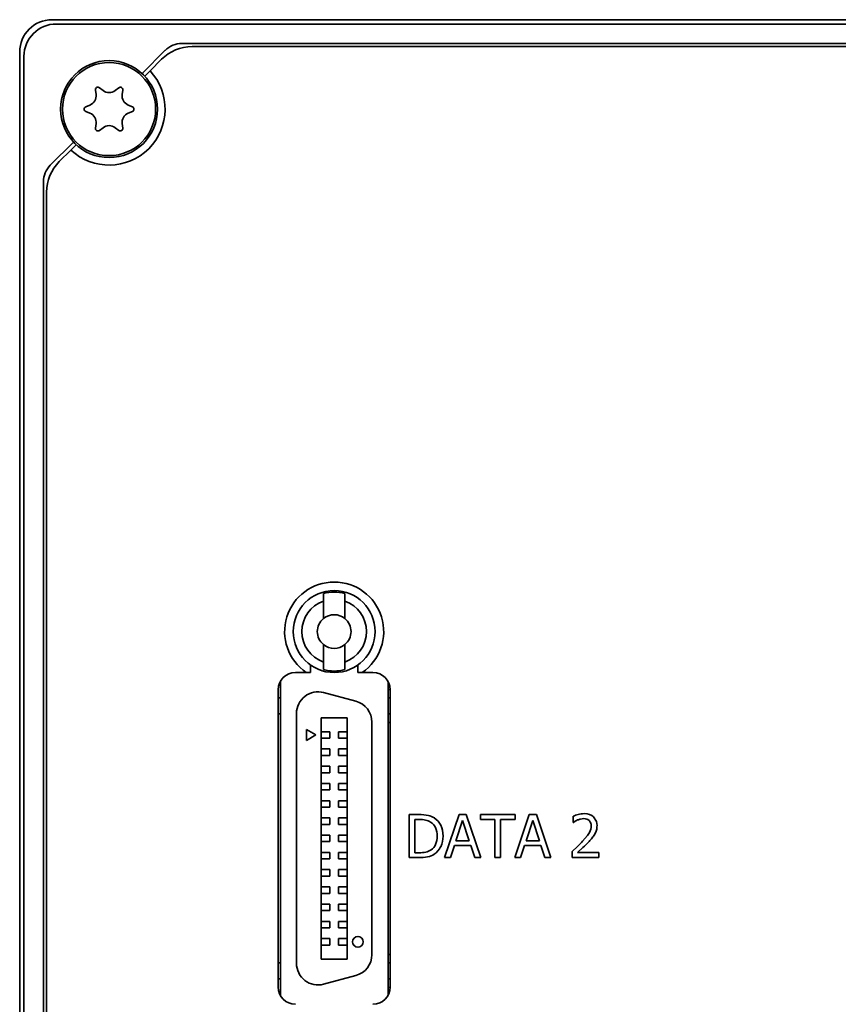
# Model space of a CAD drawing. Extents: x 143 to 572, y 61 to 374.
# Tile 3 of 6: x 259 to 297, y 315 to 361. Entities that reach past the tile are written whole.
import ezdxf

# ---------------------------------------------------------------- set-up
doc = ezdxf.new("R2010")
doc.units = 0

msp = doc.modelspace()

# ---------------------------------------------------------------- linework, layer by layer
at = {"color": 7, "lineweight": 35}
for p, q in [((260.5, 360.899), (333.5, 360.899)), ((333.3, 360.699), (260.7, 360.699)), ((266.532, 359.799), (332.8, 359.799)), ((259, 286.399), (259, 359.399)), ((331.75, 359.649), (267.002, 359.649)), ((259.2, 359.199), (259.2, 286.599)), ((260.1, 287.099), (260.1, 353.367)), ((260.25, 352.897), (260.25, 288.149))]:
    msp.add_line(p, q, dxfattribs=at)
at = {"color": 7, "lineweight": 35, "ltscale": 0.038048}
for p, q in [((264.678, 358.401), (265.754, 359.477)), ((260.422, 354.145), (261.498, 355.221))]:
    msp.add_line(p, q, dxfattribs=at)
at = {"color": 7, "lineweight": 35, "ltscale": 0.019044}
for p, q in [((265.588, 359.063), (265.049, 358.525)), ((261.374, 354.85), (260.836, 354.311))]:
    msp.add_line(p, q, dxfattribs=at)
at = {"color": 7, "lineweight": 35, "ltscale": 0.008755}
for p, q in [((265.049, 358.525), (264.802, 358.277)), ((261.622, 355.097), (261.374, 354.85))]:
    msp.add_line(p, q, dxfattribs=at)
at = {"color": 7, "lineweight": 35, "ltscale": 0.0053}
for p, q in [((262.543, 357.424), (262.516, 357.634)), ((262.701, 357.741), (262.869, 357.612)), ((263.431, 357.612), (263.599, 357.741)), ((263.784, 357.634), (263.757, 357.424)), ((262.066, 356.856), (262.262, 356.937)), ((264.038, 356.937), (264.234, 356.856)), ((262.262, 356.561), (262.066, 356.642)), ((264.234, 356.642), (264.038, 356.561)), ((262.516, 355.864), (262.543, 356.074)), ((263.757, 356.074), (263.784, 355.864)), ((262.869, 355.886), (262.701, 355.757)), ((263.599, 355.757), (263.431, 355.886))]:
    msp.add_line(p, q, dxfattribs=at)
at = {"color": 7, "lineweight": 35, "ltscale": 0.008783}
for p, q in [((273.099, 333.911), (273.099, 334.263)), ((274.099, 334.263), (274.099, 333.911))]:
    msp.add_line(p, q, dxfattribs=at)
at = {"color": 7, "lineweight": 35, "ltscale": 0.020224}
for p, q in [((273.099, 333.102), (273.099, 333.911)), ((274.099, 333.911), (274.099, 333.102)), ((273.099, 331.087), (273.099, 331.896)), ((274.099, 331.896), (274.099, 331.087))]:
    msp.add_line(p, q, dxfattribs=at)
at = {"color": 7, "lineweight": 35, "ltscale": 0.00877}
for p, q in [((272.499, 330.95), (272.499, 330.599)), ((274.699, 330.599), (274.699, 330.95))]:
    msp.add_line(p, q, dxfattribs=at)
at = {"color": 7, "lineweight": 35, "ltscale": 0.008784}
for p, q in [((273.099, 330.736), (273.099, 331.087)), ((274.099, 331.087), (274.099, 330.736))]:
    msp.add_line(p, q, dxfattribs=at)
at = {"color": 7, "lineweight": 35, "ltscale": 0.012596}
for p, q in [((271.799, 330.599), (272.303, 330.599)), ((274.895, 330.599), (275.399, 330.599))]:
    msp.add_line(p, q, dxfattribs=at)
at = {"color": 7, "lineweight": 35, "ltscale": 0.004903}
for p, q in [((272.499, 330.599), (272.303, 330.599)), ((274.895, 330.599), (274.699, 330.599))]:
    msp.add_line(p, q, dxfattribs=at)
at = {"color": 7, "lineweight": 35, "ltscale": 0.364365}
for p, q in [((271.099, 315.612), (271.099, 330.186)), ((276.099, 330.186), (276.099, 315.612))]:
    msp.add_line(p, q, dxfattribs=at)
at = {"color": 7, "lineweight": 35, "ltscale": 0.345}
for p, q in [((270.999, 315.999), (270.999, 329.799)), ((276.199, 329.799), (276.199, 315.999))]:
    msp.add_line(p, q, dxfattribs=at)
at = {"color": 7, "lineweight": 35, "ltscale": 0.038823}
for p, q in [((273.108, 329.665), (274.608, 329.263)), ((274.608, 316.535), (273.108, 316.133))]:
    msp.add_line(p, q, dxfattribs=at)
at = {"color": 7, "lineweight": 35, "ltscale": 0.0025}
for p, q in [((271.099, 329.424), (270.999, 329.424)), ((276.099, 329.424), (276.199, 329.424)), ((270.999, 328.674), (271.099, 328.674)), ((276.199, 328.674), (276.099, 328.674)), ((271.099, 317.124), (270.999, 317.124)), ((276.099, 317.124), (276.199, 317.124)), ((271.099, 316.374), (270.999, 316.374)), ((276.199, 316.374), (276.099, 316.374))]:
    msp.add_line(p, q, dxfattribs=at)
at = {"color": 7, "lineweight": 35, "ltscale": 0.289999}
msp.add_line((271.849, 317.099), (271.849, 328.699), dxfattribs=at)
at = {"color": 7, "lineweight": 35, "ltscale": 0.03}
for p, q in [((272.999, 328.499), (274.199, 328.499)), ((274.199, 317.299), (272.999, 317.299))]:
    msp.add_line(p, q, dxfattribs=at)
at = {"color": 7, "lineweight": 35, "ltscale": 0.28}
for p, q in [((272.999, 317.299), (272.999, 328.499)), ((274.199, 328.499), (274.199, 317.299))]:
    msp.add_line(p, q, dxfattribs=at)
at = {"color": 7, "lineweight": 35, "ltscale": 0.269904}
msp.add_line((275.349, 328.297), (275.349, 317.501), dxfattribs=at)
at = {"color": 7, "lineweight": 35, "ltscale": 0.0125}
for p, q in [((272.316, 327.949), (272.749, 327.699)), ((272.316, 327.449), (272.316, 327.949)), ((272.749, 327.699), (272.316, 327.449))]:
    msp.add_line(p, q, dxfattribs=at)
at = {"color": 7, "lineweight": 35, "ltscale": 0.01}
for p, q in [((272.999, 327.849), (273.399, 327.849)), ((273.799, 327.849), (274.199, 327.849)), ((272.999, 327.549), (273.399, 327.549)), ((274.199, 327.549), (273.799, 327.549)), ((272.999, 327.049), (273.399, 327.049)), ((274.199, 327.049), (273.799, 327.049)), ((272.999, 326.749), (273.399, 326.749)), ((274.199, 326.749), (273.799, 326.749)), ((272.999, 326.249), (273.399, 326.249)), ((272.999, 325.949), (273.399, 325.949)), ((274.199, 326.249), (273.799, 326.249)), ((274.199, 325.949), (273.799, 325.949)), ((272.999, 325.449), (273.399, 325.449)), ((274.199, 325.449), (273.799, 325.449)), ((272.999, 325.149), (273.399, 325.149)), ((274.199, 325.149), (273.799, 325.149)), ((272.999, 324.649), (273.399, 324.649)), ((274.199, 324.649), (273.799, 324.649)), ((272.999, 324.349), (273.399, 324.349)), ((274.199, 324.349), (273.799, 324.349)), ((272.999, 323.849), (273.399, 323.849)), ((274.199, 323.849), (273.799, 323.849)), ((272.999, 323.549), (273.399, 323.549)), ((274.199, 323.549), (273.799, 323.549)), ((272.999, 323.049), (273.399, 323.049)), ((272.999, 322.749), (273.399, 322.749)), ((274.199, 323.049), (273.799, 323.049)), ((274.199, 322.749), (273.799, 322.749)), ((272.999, 322.249), (273.399, 322.249)), ((274.199, 322.249), (273.799, 322.249)), ((272.999, 321.949), (273.399, 321.949)), ((274.199, 321.949), (273.799, 321.949)), ((272.999, 321.449), (273.399, 321.449)), ((274.199, 321.449), (273.799, 321.449)), ((272.999, 321.149), (273.399, 321.149)), ((274.199, 321.149), (273.799, 321.149)), ((272.999, 320.649), (273.399, 320.649)), ((274.199, 320.649), (273.799, 320.649)), ((272.999, 320.349), (273.399, 320.349)), ((274.199, 320.349), (273.799, 320.349)), ((272.999, 319.849), (273.399, 319.849)), ((272.999, 319.549), (273.399, 319.549)), ((274.199, 319.849), (273.799, 319.849)), ((274.199, 319.549), (273.799, 319.549)), ((272.999, 319.049), (273.399, 319.049)), ((274.199, 319.049), (273.799, 319.049)), ((272.999, 318.749), (273.399, 318.749)), ((274.199, 318.749), (273.799, 318.749)), ((272.999, 318.249), (273.399, 318.249)), ((274.199, 318.249), (273.799, 318.249)), ((272.999, 317.949), (273.399, 317.949)), ((274.199, 317.949), (273.799, 317.949))]:
    msp.add_line(p, q, dxfattribs=at)
at = {"color": 7, "lineweight": 35, "ltscale": 0.0075}
for p, q in [((273.399, 327.549), (273.399, 327.849)), ((273.799, 327.849), (273.799, 327.549)), ((273.399, 326.749), (273.399, 327.049)), ((273.799, 327.049), (273.799, 326.749)), ((273.399, 325.949), (273.399, 326.249)), ((273.799, 326.249), (273.799, 325.949)), ((273.399, 325.149), (273.399, 325.449)), ((273.799, 325.449), (273.799, 325.149)), ((273.399, 324.349), (273.399, 324.649)), ((273.799, 324.649), (273.799, 324.349)), ((273.399, 323.549), (273.399, 323.849)), ((273.799, 323.849), (273.799, 323.549)), ((273.399, 322.749), (273.399, 323.049)), ((273.799, 323.049), (273.799, 322.749)), ((273.399, 321.949), (273.399, 322.249)), ((273.799, 322.249), (273.799, 321.949)), ((273.399, 321.149), (273.399, 321.449)), ((273.799, 321.449), (273.799, 321.149)), ((273.399, 320.349), (273.399, 320.649)), ((273.799, 320.649), (273.799, 320.349)), ((273.399, 319.549), (273.399, 319.849)), ((273.799, 319.849), (273.799, 319.549)), ((273.399, 318.749), (273.399, 319.049)), ((273.799, 319.049), (273.799, 318.749)), ((273.399, 317.949), (273.399, 318.249)), ((273.799, 318.249), (273.799, 317.949))]:
    msp.add_line(p, q, dxfattribs=at)
at = {"color": 7, "lineweight": 35, "ltscale": 0.05}
msp.add_line((277.075, 322.006), (277.075, 324.006), dxfattribs=at)
at = {"color": 7, "lineweight": 35, "ltscale": 0.011385}
msp.add_line((277.075, 324.006), (277.531, 324.006), dxfattribs=at)
at = {"color": 7, "lineweight": 35, "ltscale": 0.038493}
msp.add_line((277.341, 323.776), (277.341, 322.236), dxfattribs=at)
at = {"color": 7, "lineweight": 35, "ltscale": 0.005064}
for p, q in [((277.544, 323.776), (277.341, 323.776)), ((277.341, 322.236), (277.544, 322.236))]:
    msp.add_line(p, q, dxfattribs=at)
at = {"color": 7, "lineweight": 35, "ltscale": 0.052765}
for p, q in [((278.725, 322.006), (279.4, 324.006)), ((279.727, 324.006), (280.401, 322.006)), ((281.981, 322.006), (282.656, 324.006)), ((282.983, 324.006), (283.657, 322.006))]:
    msp.add_line(p, q, dxfattribs=at)
at = {"color": 7, "lineweight": 35, "ltscale": 0.024768}
for p, q in [((279.557, 323.734), (279.249, 322.792)), ((282.813, 323.734), (282.505, 322.792))]:
    msp.add_line(p, q, dxfattribs=at)
at = {"color": 7, "lineweight": 35, "ltscale": 0.008185}
for p, q in [((279.4, 324.006), (279.727, 324.006)), ((282.656, 324.006), (282.983, 324.006))]:
    msp.add_line(p, q, dxfattribs=at)
at = {"color": 7, "lineweight": 35, "ltscale": 0.024781}
for p, q in [((279.866, 322.792), (279.557, 323.734)), ((283.122, 322.792), (282.813, 323.734))]:
    msp.add_line(p, q, dxfattribs=at)
at = {"color": 7, "lineweight": 35, "ltscale": 0.005916}
for p, q in [((280.387, 323.769), (280.387, 324.006)), ((281.994, 324.006), (281.994, 323.769))]:
    msp.add_line(p, q, dxfattribs=at)
at = {"color": 7, "lineweight": 35, "ltscale": 0.040194}
msp.add_line((280.387, 324.006), (281.994, 324.006), dxfattribs=at)
at = {"color": 7, "lineweight": 35, "ltscale": 0.016775}
for p, q in [((281.058, 323.769), (280.387, 323.769)), ((281.994, 323.769), (281.323, 323.769))]:
    msp.add_line(p, q, dxfattribs=at)
at = {"color": 7, "lineweight": 35, "ltscale": 0.044084}
for p, q in [((281.058, 322.006), (281.058, 323.769)), ((281.323, 323.769), (281.323, 322.006))]:
    msp.add_line(p, q, dxfattribs=at)
at = {"color": 7, "lineweight": 35, "ltscale": 0.007131}
msp.add_line((284.691, 323.643), (284.691, 323.928), dxfattribs=at)
at = {"color": 7, "lineweight": 35, "ltscale": 0.000364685}
msp.add_line((284.706, 323.643), (284.691, 323.643), dxfattribs=at)
at = {"color": 7, "lineweight": 35, "ltscale": 0.002534}
msp.add_line((284.791, 323.698), (284.706, 323.643), dxfattribs=at)
at = {"color": 7, "lineweight": 35, "ltscale": 0.015438}
msp.add_line((279.249, 322.792), (279.866, 322.792), dxfattribs=at)
at = {"color": 7, "lineweight": 35, "ltscale": 0.015437}
msp.add_line((282.505, 322.792), (283.122, 322.792), dxfattribs=at)
at = {"color": 7, "lineweight": 35, "ltscale": 0.014697}
for p, q in [((279.176, 322.565), (278.994, 322.006)), ((280.121, 322.006), (279.939, 322.565)), ((282.432, 322.565), (282.25, 322.006)), ((283.377, 322.006), (283.195, 322.565))]:
    msp.add_line(p, q, dxfattribs=at)
at = {"color": 7, "lineweight": 35, "ltscale": 0.019084}
for p, q in [((279.939, 322.565), (279.176, 322.565)), ((283.195, 322.565), (282.432, 322.565))]:
    msp.add_line(p, q, dxfattribs=at)
at = {"color": 7, "lineweight": 35, "ltscale": 0.008697}
msp.add_line((284.649, 322.29), (284.9, 322.53), dxfattribs=at)
at = {"color": 7, "lineweight": 35, "ltscale": 0.007091}
msp.add_line((284.649, 322.006), (284.649, 322.29), dxfattribs=at)
at = {"color": 7, "lineweight": 35, "ltscale": 0.008499}
msp.add_line((285.148, 322.471), (284.9, 322.238), dxfattribs=at)
at = {"color": 7, "lineweight": 35, "ltscale": 0.024554}
msp.add_line((284.9, 322.238), (285.883, 322.238), dxfattribs=at)
at = {"color": 7, "lineweight": 35, "ltscale": 0.005794}
msp.add_line((285.883, 322.238), (285.883, 322.006), dxfattribs=at)
at = {"color": 7, "lineweight": 35, "ltscale": 0.011507}
msp.add_line((277.536, 322.006), (277.075, 322.006), dxfattribs=at)
at = {"color": 7, "lineweight": 35, "ltscale": 0.006726}
for p, q in [((278.994, 322.006), (278.725, 322.006)), ((282.25, 322.006), (281.981, 322.006))]:
    msp.add_line(p, q, dxfattribs=at)
at = {"color": 7, "lineweight": 35, "ltscale": 0.00701}
for p, q in [((280.401, 322.006), (280.121, 322.006)), ((283.657, 322.006), (283.377, 322.006))]:
    msp.add_line(p, q, dxfattribs=at)
at = {"color": 7, "lineweight": 35, "ltscale": 0.006644}
msp.add_line((281.323, 322.006), (281.058, 322.006), dxfattribs=at)
at = {"color": 7, "lineweight": 35, "ltscale": 0.030835}
msp.add_line((285.883, 322.006), (284.649, 322.006), dxfattribs=at)
at = {"color": 7, "lineweight": 35}
for points in [[(285.642, 323.9), (285.776, 323.68), (285.8, 323.499)], [(285.132, 322.771), (285.355, 323.037), (285.444, 323.173)]]:
    msp.add_lwpolyline(points, dxfattribs=at)
for centre, radius in [((263.15, 356.749), 2.25), ((263.15, 356.749), 2.16), ((273.599, 332.499), 1.9), ((274.699, 318.099), 0.25)]:
    msp.add_circle(centre, radius, dxfattribs=at)
for centre, radius, start, end in [((260.5, 359.399), 1.5, 90, 180), ((260.7, 359.199), 1.5, 90, 180), ((266.532, 358.699), 1.1, 90, 135), ((267.002, 357.649), 2, 90, 135), ((263.15, 356.749), 2.6, 226.9286, 43.0714), ((262.085, 357.364), 0.462, 292.5, 7.5), ((262.63, 357.649), 0.116, 52.5, 187.5), ((263.15, 357.978), 0.462, 232.5, 307.5), ((263.67, 357.649), 0.116, 352.5, 127.5), ((264.215, 357.364), 0.462, 172.5, 247.5), ((262.111, 356.749), 0.116, 112.5, 247.5), ((262.085, 356.134), 0.462, 352.5, 67.5), ((264.215, 356.134), 0.462, 112.5, 187.5), ((264.19, 356.749), 0.116, 292.5, 67.5), ((262.63, 355.849), 0.116, 172.5, 307.5), ((263.15, 355.52), 0.462, 52.5, 127.5), ((263.67, 355.849), 0.116, 232.5, 7.5), ((262.25, 352.897), 2, 135, 180), ((261.2, 353.367), 1.1, 135, 180), ((273.599, 332.499), 2.3, 304.3012, 235.6988), ((273.599, 332.499), 1.833, 74.1705, 105.8295), ((273.599, 332.499), 1.498, 109.4972, 250.5028), ((273.599, 332.499), 1.498, 289.4972, 70.5028), ((273.599, 332.499), 0.783, 50.3451, 129.6549), ((273.599, 332.499), 0.783, 129.6549, 230.3451), ((273.599, 332.499), 0.783, 309.6549, 50.3451), ((273.599, 332.499), 0.783, 230.3451, 309.6549), ((271.799, 329.799), 0.8, 90, 180), ((273.599, 332.499), 1.833, 254.1705, 285.8295), ((275.399, 329.799), 0.8, 360, 90), ((272.849, 328.699), 1, 75, 180), ((276.579, 329.049), 0.876, 115.7641, 123.208), ((274.349, 328.297), 1, 0, 75), ((276.579, 329.049), 0.876, 236.792, 244.306), ((285.215, 322.957), 1.091, 90.6253, 105.5826), ((277.586, 322.165), 1.84, 77.8444, 91.7148), ((277.572, 322.427), 1.348, 78.326, 91.1861), ((277.66, 322.96), 0.809, 59.3643, 76.8202), ((277.754, 323.064), 0.926, 57.7876, 76.2895), ((277.768, 323.157), 0.585, 24.6406, 58.6103), ((277.769, 323.125), 0.866, 26.2043, 56.4838), ((285.24, 322.71), 1.337, 103.748, 114.242), ((285.167, 323.089), 0.716, 111.83, 121.6465), ((285.265, 322.869), 0.957, 103.6285, 112.417), ((285.186, 323.21), 0.607, 90.1886, 103.9465), ((285.189, 323.381), 0.435, 72.5161, 90.7127), ((285.223, 323.495), 0.316, 49.4606, 72.1426), ((285.25, 323.532), 0.271, 21.4617, 48.565), ((285.139, 323.493), 0.389, 358.7228, 20.9327), ((277.445, 323.034), 0.93, 358.3379, 23.2069), ((284.893, 323.488), 0.635, 330.1989, 359.6122), ((285.011, 323.49), 0.789, 330.2226, 344.6572), ((284.99, 323.49), 0.809, 345.0657, 0.6098), ((277.402, 322.977), 0.973, 338.3708, 1.7966), ((277.568, 322.986), 1.084, 333.9328, 0.9642), ((280.865, 326.648), 5.765, 314.4222, 317.7434), ((281.019, 326.824), 5.999, 313.4811, 317.3072), ((283.019, 325.026), 3.31, 316.7124, 320.5994), ((284.676, 323.672), 1.171, 320.3262, 330.6363), ((277.594, 323.423), 1.188, 267.594, 282.6706), ((277.694, 322.971), 0.725, 282.7686, 303.752), ((277.796, 322.832), 0.552, 302.9597, 337.265), ((277.756, 322.887), 0.871, 304.112, 334.3601), ((277.576, 324.048), 2.042, 268.8627, 280.1289), ((277.733, 322.958), 0.942, 282.3792, 302.8185), ((274.349, 317.501), 1, 285, 0), ((276.579, 316.749), 0.876, 115.694, 123.208), ((272.849, 317.099), 1, 180, 285), ((271.799, 315.999), 0.8, 180, 270), ((275.399, 315.999), 0.8, 270, 0), ((276.579, 316.749), 0.876, 236.792, 244.2359)]:
    msp.add_arc(centre, radius, start, end, dxfattribs=at)
for centre, major_axis, ratio, start_param, end_param in [((78.775, 73.617), (-206.844, -250.303), 0.038702, 3.139148, 3.173563), ((128.79, 210.038), (149.676, 113.598), 0.065783, 6.233299, 6.270942)]:
    msp.add_ellipse(centre, major_axis=major_axis, ratio=ratio, start_param=start_param, end_param=end_param, dxfattribs=at)

doc.saveas('drawing.dxf')
